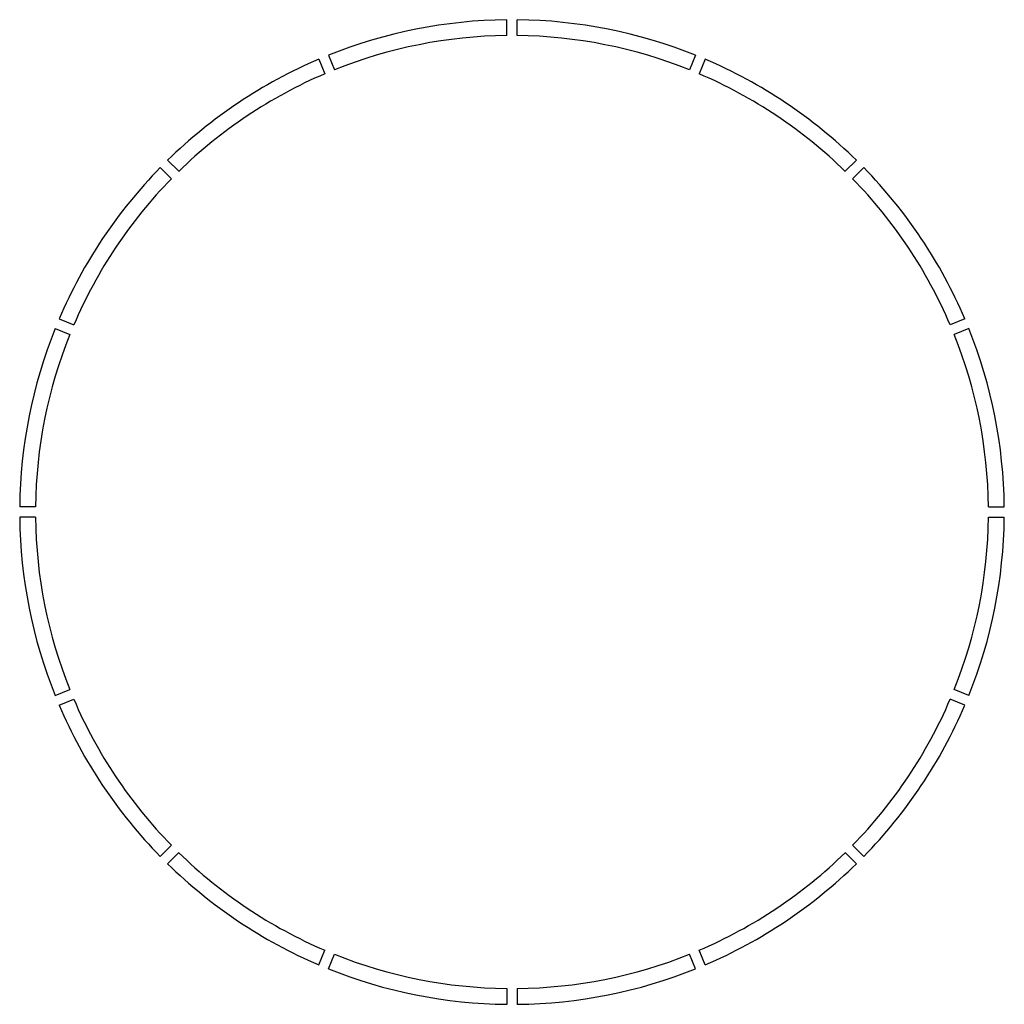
# Model space of a CAD drawing. Header units: millimetres. Extents: x -10043 to 4907, y -21308 to -6358.
import ezdxf

# ---------------------------------------------------------------- set-up
doc = ezdxf.new("R2010")
doc.units = ezdxf.units.MM
doc.header["$LTSCALE"] = 18.75

msp = doc.modelspace()

# ---------------------------------------------------------------- linework, layer by layer
at = {"color": 4}
for p, q in [((-2648, -6598), (-2648, -6358)), ((-2648, -6598, 240), (-2648, -6358, 240)), ((-2488, -6598), (-2488, -6358)), ((-2488, -6598, 240), (-2488, -6358, 240)), ((-5502, -6957), (-5410, -7179)), ((-5502, -6957, 240), (-5410, -7179, 240)), ((-5355, -6896), (-5263, -7118)), ((-5355, -6896, 240), (-5263, -7118, 240)), ((219, -6896), (127, -7118)), ((219, -6896, 240), (127, -7118, 240)), ((367, -6957), (275, -7179)), ((367, -6957, 240), (275, -7179, 240)), ((-7627, -8660), (-7797, -8490)), ((-7627, -8660, 240), (-7797, -8490, 240)), ((2491, -8660), (2661, -8490)), ((2491, -8660, 240), (2661, -8490, 240)), ((-7740, -8774), (-7910, -8604)), ((-7740, -8774, 240), (-7910, -8604, 240)), ((2604, -8774), (2774, -8604)), ((2604, -8774, 240), (2774, -8604, 240)), ((-9443, -10898), (-9221, -10990)), ((-9443, -10898, 240), (-9221, -10990, 240)), ((4307, -10898), (4085, -10990)), ((4307, -10898, 240), (4085, -10990, 240)), ((-9505, -11046), (-9282, -11138)), ((-9505, -11046, 240), (-9282, -11138, 240)), ((4369, -11046), (4147, -11138)), ((4369, -11046, 240), (4147, -11138, 240)), ((-9802, -13753), (-10043, -13753)), ((-9802, -13753, 240), (-10043, -13753, 240)), ((4667, -13753), (4907, -13753)), ((4667, -13753, 240), (4907, -13753, 240)), ((-9802, -13913), (-10043, -13913)), ((-9802, -13913, 240), (-10043, -13913, 240)), ((4667, -13913), (4907, -13913)), ((4667, -13913, 240), (4907, -13913, 240)), ((-9505, -16619), (-9282, -16527)), ((-9505, -16619, 240), (-9282, -16527, 240)), ((4369, -16619), (4147, -16527)), ((4369, -16619, 240), (4147, -16527, 240)), ((-9443, -16767), (-9221, -16675)), ((-9443, -16767, 240), (-9221, -16675, 240)), ((4307, -16767), (4085, -16675)), ((4307, -16767, 240), (4085, -16675, 240)), ((-7740, -18892), (-7910, -19062)), ((-7740, -18892, 240), (-7910, -19062, 240)), ((2604, -18892), (2774, -19062)), ((2604, -18892, 240), (2774, -19062, 240)), ((-7627, -19005), (-7797, -19175)), ((-7627, -19005, 240), (-7797, -19175, 240)), ((2491, -19005), (2661, -19175)), ((2491, -19005, 240), (2661, -19175, 240)), ((-5502, -20708), (-5410, -20486)), ((-5502, -20708, 240), (-5410, -20486, 240)), ((-5355, -20769), (-5263, -20547)), ((-5355, -20769, 240), (-5263, -20547, 240)), ((219, -20769), (127, -20547)), ((219, -20769, 240), (127, -20547, 240)), ((367, -20708), (275, -20486)), ((367, -20708, 240), (275, -20486, 240)), ((-2648, -21067), (-2648, -21308)), ((-2648, -21067, 240), (-2648, -21308, 240)), ((-2488, -21067), (-2488, -21308)), ((-2488, -21067, 240), (-2488, -21308, 240))]:
    msp.add_line(p, q, dxfattribs=at)
for centre, radius, start, end in [((-2568, -13833), 7475, 90.6132, 111.8868), ((-2568, -13833, 240), 7475, 90.6132, 111.8868), ((-2568, -13833), 7475, 68.1132, 89.3868), ((-2568, -13833, 240), 7475, 68.1132, 89.3868), ((-2568, -13833), 7235, 90.6336, 111.8664), ((-2568, -13833, 240), 7235, 90.6336, 111.8664), ((-2568, -13833), 7235, 68.1336, 89.3664), ((-2568, -13833, 240), 7235, 68.1336, 89.3664), ((-2568, -13833), 7475, 113.1132, 134.3868), ((-2568, -13833, 240), 7475, 113.1132, 134.3868), ((-2568, -13833), 7475, 45.6132, 66.8868), ((-2568, -13833, 240), 7475, 45.6132, 66.8868), ((-2568, -13833), 7235, 113.1336, 134.3664), ((-2568, -13833, 240), 7235, 113.1336, 134.3664), ((-2568, -13833), 7235, 45.6336, 66.8664), ((-2568, -13833, 240), 7235, 45.6336, 66.8664), ((-2568, -13833), 7475, 135.6132, 156.8868), ((-2568, -13833, 240), 7475, 135.6132, 156.8868), ((-2568, -13833), 7475, 23.1132, 44.3868), ((-2568, -13833, 240), 7475, 23.1132, 44.3868), ((-2568, -13833), 7235, 135.6336, 156.8664), ((-2568, -13833, 240), 7235, 135.6336, 156.8664), ((-2568, -13833), 7235, 23.1336, 44.3664), ((-2568, -13833, 240), 7235, 23.1336, 44.3664), ((-2568, -13833), 7475, 158.1132, 179.3868), ((-2568, -13833, 240), 7475, 158.1132, 179.3868), ((-2568, -13833), 7475, 0.6132, 21.8868), ((-2568, -13833, 240), 7475, 0.6132, 21.8868), ((-2568, -13833), 7235, 158.1336, 179.3664), ((-2568, -13833, 240), 7235, 158.1336, 179.3664), ((-2568, -13833), 7235, 0.6336, 21.8664), ((-2568, -13833, 240), 7235, 0.6336, 21.8664), ((-2568, -13833), 7475, 180.6132, 201.8868), ((-2568, -13833, 240), 7475, 180.6132, 201.8868), ((-2568, -13833), 7235, 180.6336, 201.8664), ((-2568, -13833, 240), 7235, 180.6336, 201.8664), ((-2568, -13833), 7235, 338.1336, 359.3664), ((-2568, -13833, 240), 7235, 338.1336, 359.3664), ((-2568, -13833), 7475, 338.1132, 359.3868), ((-2568, -13833, 240), 7475, 338.1132, 359.3868), ((-2568, -13833), 7235, 203.1336, 224.3664), ((-2568, -13833, 240), 7235, 203.1336, 224.3664), ((-2568, -13833), 7235, 315.6336, 336.8664), ((-2568, -13833, 240), 7235, 315.6336, 336.8664), ((-2568, -13833), 7475, 203.1132, 224.3868), ((-2568, -13833, 240), 7475, 203.1132, 224.3868), ((-2568, -13833), 7475, 315.6132, 336.8868), ((-2568, -13833, 240), 7475, 315.6132, 336.8868), ((-2568, -13833), 7235, 225.6336, 246.8664), ((-2568, -13833, 240), 7235, 225.6336, 246.8664), ((-2568, -13833), 7235, 293.1336, 314.3664), ((-2568, -13833, 240), 7235, 293.1336, 314.3664), ((-2568, -13833), 7475, 225.6132, 246.8868), ((-2568, -13833, 240), 7475, 225.6132, 246.8868), ((-2568, -13833), 7475, 293.1132, 314.3868), ((-2568, -13833, 240), 7475, 293.1132, 314.3868), ((-2568, -13833), 7235, 248.1336, 269.3664), ((-2568, -13833, 240), 7235, 248.1336, 269.3664), ((-2568, -13833), 7235, 270.6336, 291.8664), ((-2568, -13833, 240), 7235, 270.6336, 291.8664), ((-2568, -13833), 7475, 248.1132, 269.3868), ((-2568, -13833, 240), 7475, 248.1132, 269.3868), ((-2568, -13833), 7475, 270.6132, 291.8868), ((-2568, -13833, 240), 7475, 270.6132, 291.8868)]:
    msp.add_arc(centre, radius, start, end, dxfattribs=at)

doc.saveas('drawing.dxf')
